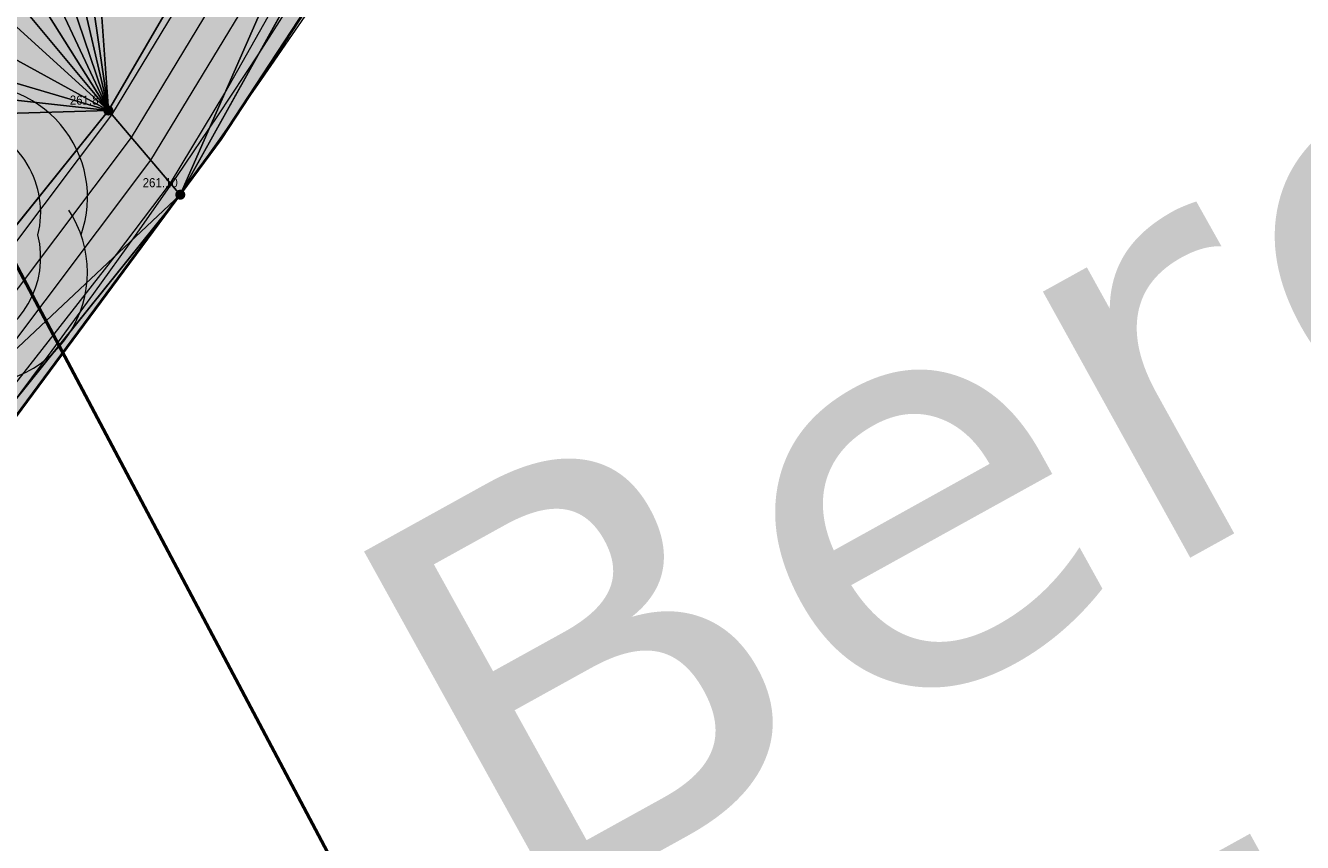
# Model space of a CAD drawing. Header units: millimetres. Extents: x 3402416 to 3403134, y 5267375 to 5268119.
# Tile 245 of 256: x 3402951 to 3402976, y 5267608 to 5267624. Entities that reach past the tile are written whole.
import ezdxf

# ---------------------------------------------------------------- set-up
doc = ezdxf.new("R2010")
doc.units = ezdxf.units.MM
doc.header["$MEASUREMENT"] = 0
doc.linetypes.add('100.5', pattern=[5.5, 3.9, -1.6])
for name, color, linetype, lineweight in [('_Detailtiefe M500', 8, 'Continuous', 25), ('_WBG Ideenteil + Pachtvertrag', 8, 'Continuous', 25), ('IVK_Baeume', 7, 'Continuous', 0), ('IVK_Boeschung', 7, 'Continuous', 0), ('IVK_Fahrbahnrand', 7, 'Continuous', 0), ('IVK_NSH_Hoehe Anschrieb Freiborderhoehung', 3, 'Continuous', 0), ('IVK_NSH_Hoehe Punkt Freiborderhoehung', 7, 'Continuous', 0), ('IVK_NSH_Modell Umring Freiborderhoehung', 1, 'Continuous', 0), ('IVK_NSH_Modell Umring Werksareal', 7, 'Continuous', 0), ('IVK_NSH_Modell Vermaschung Freiborderhoehung', 2, 'Continuous', 0), ('IVK_NSH_Topographie Boeschungskante', 1, 'Continuous', 0), ('IVK_NSH_Topographie Fahrbahnrand', 7, 'Continuous', 0), ('IVK_Rahmen Stempel', 7, 'Continuous', 0)]:
    doc.layers.add(name, color=color, linetype=linetype, lineweight=lineweight)
doc.layers.add('_WBG Realisierungsteil', color=7, linetype='Continuous', lineweight=50, true_color=0x9494ff)
doc.layers.add('IVK_NSH_Modell Hoehenlinien 20 Zentimeter', color=7, linetype='Continuous', lineweight=0, true_color=0xe6956a)
doc.styles.add('Arial', font='arial.ttf')
doc.styles.add('Style-Verdana', font='verdana.ttf')

# ---------------------------------------------------------------- blocks, each defined once
blk = doc.blocks.new('BAUM0')
at = {"color": 0, "linetype": 'ByBlock', "lineweight": -2}
for centre, radius, start, end in [((-1.619082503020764e-07, 0.001967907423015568), 0.002953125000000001, 23.53450000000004, 156.4215000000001), ((-0.00172320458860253, 0.0009842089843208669), 0.002953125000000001, 99.35550000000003, 213.5755000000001), ((0.001722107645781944, 0.0009828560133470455), 0.002953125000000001, 340.4815000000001, 100.5805), ((-0.001280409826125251, 0.0005410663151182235), 0.002460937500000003, 96.85150000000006, 198.5915000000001), ((0.0009836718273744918, 0.0005893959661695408), 0.002460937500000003, 346.0395, 76.17650000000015), ((-0.001723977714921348, -0.0009845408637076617), 0.002953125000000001, 146.3535000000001, 280.5785), ((0.00172133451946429, -0.000985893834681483), 0.002953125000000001, 259.3765000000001, 33.60150000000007), ((-9.350345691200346e-07, -8.424251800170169e-07), 0.0002460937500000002, 89.98250000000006, 179.9725000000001), ((-9.350345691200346e-07, -8.424251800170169e-07), 0.0002460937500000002, 359.9825000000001, 89.97250000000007), ((-0.00167460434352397, -0.0005908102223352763), 0.001968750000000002, 169.8805000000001, 271.4385000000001), ((-9.350345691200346e-07, -8.424251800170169e-07), 0.0002460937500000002, 179.9825, 269.9725), ((-9.350345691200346e-07, -8.424251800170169e-07), 0.0002460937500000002, 269.9825, 359.9725), ((0.0009832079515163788, -0.0005918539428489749), 0.002460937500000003, 286.3925000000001, 13.90850000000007), ((-1.205628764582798e-06, -0.000689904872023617), 0.001673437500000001, 222.6455000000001, 317.3095000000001), ((-1.391179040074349e-06, -0.001162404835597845), 0.002460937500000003, 226.8205000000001, 313.1345000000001), ((-1.692698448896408e-06, -0.001930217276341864), 0.002953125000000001, 221.6755000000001, 318.2795000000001)]:
    blk.add_arc(centre, radius, start, end, dxfattribs=at)

msp = doc.modelspace()

# ---------------------------------------------------------------- hatches: boundary and pattern name
at = {"layer": '_Detailtiefe M500', "linetype": 'Continuous', "lineweight": 13, "transparency": 33554483}
h = msp.add_hatch(color=140, dxfattribs=at)
h.dxf.hatch_style = 1
h.paths.add_polyline_path([(3402991.710000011, 5267846.959999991), (3402974.164736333, 5267921.172880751), (3402970.833647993, 5267929.905829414), (3402966.125105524, 5267938.095891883), (3402962.962486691, 5267942.42997026), (3402957.609186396, 5267949.641042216), (3402947.360000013, 5267962.650000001), (3402939.807761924, 5267958.280785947), (3402940.650000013, 5267953.63), (3402941.220000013, 5267941.910000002), (3402941.790000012, 5267930.190000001), (3402941.545000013, 5267919.145), (3402940.618403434, 5267897.121720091), (3402939.519568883, 5267886.350966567), (3402937.99388517, 5267875.64707654), (3402933.952435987, 5267857.287685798), (3402924.269771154, 5267830.290976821), (3402912.706076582, 5267807.601485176), (3402888.950021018, 5267776.442785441), (3402888.948658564, 5267776.443823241), (3402875.125951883, 5267762.81324892), (3402871.303601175, 5267759.549040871), (3402874.240000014, 5267754.230000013), (3402881.448998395, 5267745.796572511), (3402884.489868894, 5267742.976403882), (3402888.665899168, 5267735.368496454), (3402918.068673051, 5267682.898899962), (3402910.718583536, 5267678.806468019), (3402947.598988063, 5267612.992951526), (3402954.376386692, 5267622.159368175), (3402960.809480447, 5267631.963964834), (3402966.189463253, 5267641.215743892), (3402971.088693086, 5267650.737576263), (3402974.884999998, 5267659.6), (3402977.896151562, 5267666.629987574), (3402983.519182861, 5267677.451653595), (3402987.072116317, 5267688.518937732), (3402989.662394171, 5267695.872167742), (3402996.630000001, 5267712.759999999), (3402998.880000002, 5267719.659999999), (3403002.590000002, 5267737.299999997), (3403004.045000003, 5267747.989999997), (3403005.500000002, 5267758.679999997), (3403006.260000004, 5267780.779999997), (3403008.055000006, 5267823.754999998), (3402996.641037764, 5267827.147988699)])
at = {"layer": '_WBG Ideenteil + Pachtvertrag', "linetype": 'Continuous', "lineweight": 13, "transparency": 33554483}
h = msp.add_hatch(color=10, dxfattribs=at)
h.dxf.hatch_style = 1
h.paths.add_polyline_path([(3403020.16245001, 5267924.387769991), (3402974.164736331, 5267921.172880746), (3402970.833647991, 5267929.905829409), (3402966.125105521, 5267938.095891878), (3402962.962486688, 5267942.429970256), (3402957.609186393, 5267949.641042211), (3402947.360000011, 5267962.649999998), (3402939.807761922, 5267958.280785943), (3402940.650000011, 5267953.629999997), (3402941.220000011, 5267941.909999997), (3402941.790000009, 5267930.189999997), (3402941.545000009, 5267919.144999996), (3402940.618403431, 5267897.121720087), (3402939.51956888, 5267886.350966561), (3402937.993885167, 5267875.647076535), (3402933.952435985, 5267857.287685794), (3402924.269771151, 5267830.290976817), (3402912.70607658, 5267807.601485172), (3402888.950021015, 5267776.442785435), (3402888.948658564, 5267776.443823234), (3402875.125951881, 5267762.813248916), (3402817.856936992, 5267713.906700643), (3402814.792997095, 5267708.813060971), (3402749.530083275, 5267659.038497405), (3402740.540000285, 5267652.664999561), (3402743.030533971, 5267648.819175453), (3402726.539999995, 5267638.140000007), (3402711.869999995, 5267630.760000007), (3402634.269999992, 5267587.490000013), (3402621.469999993, 5267580.910000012), (3402607.519999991, 5267574.990000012), (3402612.549999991, 5267567.780000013), (3402597.743393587, 5267552.391029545), (3402630.485999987, 5267520.887500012), (3402683.348999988, 5267542.27000001), (3402692.954999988, 5267547.52500001), (3402703.979999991, 5267553.56000001), (3402743.097287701, 5267575.542575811), (3402746.601055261, 5267577.473139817), (3402753.342323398, 5267580.872757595), (3402757.657494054, 5267582.852254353), (3402762.378373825, 5267584.4516378), (3402767.186860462, 5267585.764340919), (3402772.29990408, 5267586.82701157), (3402777.468214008, 5267587.565390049), (3402782.590309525, 5267588.115923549), (3402787.738347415, 5267587.940988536), (3402794.98364584, 5267586.421840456), (3402794.339154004, 5267584.752635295), (3402798.108716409, 5267583.568148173), (3402799.256490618, 5267582.521750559), (3402802.297060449, 5267580.638326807), (3402804.958647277, 5267578.374340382), (3402807.449328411, 5267575.693806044), (3402813.836844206, 5267564.974516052), (3402824.334100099, 5267559.186056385), (3402831.545665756, 5267563.247558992), (3402850.736040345, 5267528.656213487), (3402857.046140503, 5267532.175631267), (3402875.097029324, 5267542.718187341), (3402879.431665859, 5267545.49590129), (3402884.47041499, 5267548.760394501), (3402887.619999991, 5267550.840000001), (3402890.11999999, 5267552.705000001), (3402892.61999999, 5267554.57), (3402896.49999999, 5267557.725), (3402900.37999999, 5267560.88), (3402903.42499999, 5267563.53), (3402911.319999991, 5267570.839999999), (3402925.41999999, 5267583.349999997), (3402926.029999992, 5267588.41), (3402935.719999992, 5267598.939999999), (3402939.889216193, 5267603.53054421), (3402947.511956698, 5267612.875241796), (3402954.37638669, 5267622.159368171), (3402960.809480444, 5267631.963964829), (3402966.189463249, 5267641.215743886), (3402971.088693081, 5267650.737576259), (3402974.884999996, 5267659.599999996), (3402977.896151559, 5267666.629987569), (3402983.519182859, 5267677.451653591), (3402987.072116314, 5267688.518937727), (3402989.662394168, 5267695.872167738), (3402996.629999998, 5267712.759999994), (3402998.879999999, 5267719.659999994), (3403002.589999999, 5267737.299999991), (3403004.045, 5267747.989999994), (3403005.500000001, 5267758.679999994), (3403006.260000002, 5267780.779999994), (3403008.055000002, 5267823.754999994), (3403009.280000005, 5267856.419999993), (3403009.069347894, 5267863.169206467), (3403007.636931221, 5267873.430262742)])
h.paths.add_polyline_path([(3402831.684338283, 5267692.713495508), (3402826.570000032, 5267697.970000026), (3402826.570000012, 5267697.970000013), (3402822.855003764, 5267702.231002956), (3402821.219958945, 5267700.910050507), (3402817.300075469, 5267705.730194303), (3402868.070000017, 5267748.980000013), (3402874.240000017, 5267754.230000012), (3402879.480000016, 5267748.100000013), (3402881.455003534, 5267745.791003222), (3402884.489868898, 5267742.976403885), (3402858.850000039, 5267715.330000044, -0.01115934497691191), (3402852.943002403, 5267709.527597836, -0.01177327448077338), (3402846.747222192, 5267703.982851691, -0.0127692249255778), (3402839.04620584, 5267697.938380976, -0.01175673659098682)], flags=16)
h.paths.add_polyline_path([(3402833.136433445, 5267693.592305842), (3402864.347414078, 5267722.274868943), (3402861.408584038, 5267725.472761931), (3402830.197603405, 5267696.79019883)], flags=24)
at = {"layer": 'IVK_NSH_Hoehe Punkt Freiborderhoehung', "linetype": 'Continuous', "lineweight": 13}
h = msp.add_hatch(color=3, dxfattribs=at)
edge = h.paths.add_edge_path(flags=0)
edge.add_arc((3402952.158, 5267622.722), 0.1, 0, 360)
h = msp.add_hatch(color=3, dxfattribs=at)
edge = h.paths.add_edge_path(flags=0)
edge.add_arc((3402953.577, 5267621.061), 0.1, 0, 360)

# ---------------------------------------------------------------- linework, layer by layer
at = {"layer": '_Detailtiefe M500', "color": 140, "linetype": 'Continuous', "lineweight": 50, "transparency": 33554687}
msp.add_line((3402964.58779312, 5267592.806049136), (3402943.827077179, 5267631.956722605), dxfattribs=at)
at = {"layer": '_Detailtiefe M500', "color": 140, "linetype": 'Continuous', "lineweight": 13, "transparency": 33554687}
msp.add_lwpolyline([(3402933.952435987, 5267857.287685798), (3402924.269771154, 5267830.290976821), (3402912.706076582, 5267807.601485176), (3402888.950021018, 5267776.442785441), (3402888.948658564, 5267776.443823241), (3402875.125951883, 5267762.81324892), (3402871.303601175, 5267759.549040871), (3402874.240000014, 5267754.230000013), (3402881.448998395, 5267745.796572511), (3402884.489868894, 5267742.976403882), (3402888.665899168, 5267735.368496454), (3402918.068673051, 5267682.898899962), (3402910.718583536, 5267678.806468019), (3402947.598988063, 5267612.992951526), (3402954.376386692, 5267622.159368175), (3402960.809480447, 5267631.963964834), (3402966.189463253, 5267641.215743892), (3402971.088693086, 5267650.737576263), (3402974.884999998, 5267659.6), (3402977.896151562, 5267666.629987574)], dxfattribs=at)
at = {"layer": '_WBG Ideenteil + Pachtvertrag', "color": 10, "linetype": 'Continuous', "lineweight": 50, "transparency": 33554687}
msp.add_lwpolyline([(3402977.896151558, 5267666.629987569), (3402974.884999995, 5267659.599999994), (3402971.088693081, 5267650.737576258), (3402966.189463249, 5267641.215743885), (3402960.809480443, 5267631.963964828), (3402954.376386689, 5267622.159368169), (3402947.511956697, 5267612.875241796), (3402939.889216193, 5267603.530544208), (3402935.719999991, 5267598.939999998), (3402926.029999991, 5267588.409999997), (3402925.41999999, 5267583.349999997), (3402911.31999999, 5267570.839999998), (3402903.42499999, 5267563.529999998), (3402900.37999999, 5267560.879999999), (3402896.499999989, 5267557.724999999), (3402892.619999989, 5267554.569999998), (3402890.119999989, 5267552.704999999), (3402887.619999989, 5267550.839999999)], dxfattribs=at)
at = {"layer": '_WBG Realisierungsteil', "color": 168, "lineweight": 50, "transparency": 33554687}
msp.add_lwpolyline([(3402977.896151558, 5267666.629987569), (3402974.884999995, 5267659.599999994), (3402971.088693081, 5267650.737576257), (3402966.189463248, 5267641.215743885), (3402960.809480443, 5267631.963964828), (3402954.376386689, 5267622.159368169), (3402947.511956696, 5267612.875241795), (3402939.889216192, 5267603.530544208), (3402935.71999999, 5267598.939999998), (3402926.029999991, 5267588.409999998), (3402925.419999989, 5267583.349999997), (3402911.31999999, 5267570.839999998), (3402903.424999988, 5267563.529999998), (3402900.379999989, 5267560.879999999), (3402896.499999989, 5267557.724999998), (3402892.619999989, 5267554.569999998), (3402890.119999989, 5267552.704999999), (3402887.619999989, 5267550.839999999)], dxfattribs=at)
at = {"layer": 'IVK_Boeschung', "color": 7, "linetype": 'Continuous', "lineweight": 13, "flags": 128}
msp.add_lwpolyline([(3402926.061521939, 5267588.482043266), (3402931.148, 5267593.163000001), (3402953.577000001, 5267621.061, 0.0572530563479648), (3402973.541000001, 5267656.946), (3402978.680000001, 5267668.46), (3402978.77, 5267668.64), (3402984.157000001, 5267681.313999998), (3402990.96, 5267699.646000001), (3402999.63, 5267722.447), (3403006.127, 5267770.161), (3403007.358999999, 5267813.885999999), (3403008.555000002, 5267857.094, -0.0227738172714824), (3403007.490999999, 5267887.112)], format="xyb", dxfattribs=at)
msp.add_lwpolyline([(3402924.389, 5267590.27), (3402929.115000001, 5267594.778), (3402942.328000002, 5267610.487), (3402952.158, 5267622.722), (3402960.868, 5267637.68), (3402963.867, 5267644.518), (3402971.307, 5267657.898), (3402974.776, 5267664.129000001), (3402982.194000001, 5267681.962), (3402988.423000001, 5267700.482999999), (3402994.705000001, 5267722.891), (3402999.155, 5267749.658999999), (3402999.146000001, 5267769.856000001), (3402999.161000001, 5267793.278000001), (3402999.476999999, 5267812.698999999), (3402998.96, 5267835.502999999), (3402998.825000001, 5267855.250000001), (3402998.997000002, 5267877.198000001)], dxfattribs=at)
at = {"layer": 'IVK_Fahrbahnrand', "color": 7, "linetype": 'Continuous', "lineweight": 30}
msp.add_arc((3402551.021400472, 5267977.159410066), 526.4668701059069, 317.406410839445, 319.7457875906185, dxfattribs=at)
at = {"layer": 'IVK_NSH_Modell Hoehenlinien 20 Zentimeter', "color": 32, "linetype": 'Continuous', "lineweight": 13, "true_color": 0xcd6000, "flags": 128}
for points, elevation in [([(3402929.102, 5267591.04), (3402928.991, 5267591.178), (3402930.652, 5267593.557), (3402932.996000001, 5267596.027000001), (3402949.856000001, 5267617.563), (3402952.997, 5267621.74), (3402956.183000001, 5267627.001), (3402970.439, 5267652.230000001), (3402971.694000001, 5267654.574), (3402973.115000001, 5267657.127), (3402973.839000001, 5267658.678), (3402982.846, 5267678.912)], 261.4), ([(3402940.937, 5267605.339000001), (3402952.320000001, 5267619.88), (3402953.381000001, 5267621.29), (3402954.457, 5267623.067), (3402969.738, 5267650.111)], 261.2), ([(3402923.921000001, 5267588.437), (3402925.094000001, 5267589.521000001), (3402928.512000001, 5267594.203000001), (3402928.538000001, 5267594.338000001), (3402928.583000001, 5267594.855000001), (3402928.666000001, 5267595.015000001), (3402928.709, 5267595.264000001), (3402928.883, 5267595.575), (3402928.963, 5267595.67), (3402929.047, 5267595.77), (3402930.515000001, 5267596.442), (3402939.105, 5267605.493000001), (3402944.928000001, 5267612.931), (3402952.229000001, 5267622.639000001), (3402959.634000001, 5267634.868000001), (3402963.388, 5267641.512), (3402967.497, 5267649.182)], 261.8), ([(3402925.919000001, 5267588.646000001), (3402926.588, 5267589.561000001), (3402929.832, 5267594.208000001), (3402936.051, 5267600.760000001), (3402947.392, 5267615.247000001), (3402952.613, 5267622.189), (3402957.908000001, 5267630.934), (3402966.914, 5267646.871)], 261.6)]:
    msp.add_lwpolyline(points, dxfattribs=dict(at, elevation=elevation))
at = {"layer": 'IVK_NSH_Modell Umring Freiborderhoehung', "color": 6, "linetype": '100.5', "ltscale": 10, "true_color": 0xe202f2}
msp.add_open_spline([(3402973.402, 5267889.37, 266.63), (3402971.259000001, 5267898.655, 266.884), (3402973.221, 5267899.259, 266.92), (3402979.065, 5267899.964, 266.983), (3402987.632000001, 5267901.332, 266.645), (3402996.574, 5267901.247, 267.164), (3402999.854, 5267900.751, 267.116), (3403001.073, 5267899.555, 266.771), (3403007.491, 5267887.112, 261.1240000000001), (3403008.555000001, 5267857.094, 261.209), (3403007.359000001, 5267813.886, 261.074), (3403006.127, 5267770.161, 261.248), (3402999.63, 5267722.447, 261.063), (3402990.96, 5267699.646, 261.254), (3402984.157000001, 5267681.314, 261.31), (3402973.541000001, 5267656.946, 261.224), (3402953.577000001, 5267621.061, 261.098), (3402931.148000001, 5267593.163, 261.279), (3402926.345000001, 5267588.179, 261.563), (3402925.493, 5267583.399, 261.5110000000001), (3402911.549000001, 5267570.877, 261.576), (3402911.412, 5267570.875, 261.58), (3402911.339000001, 5267570.85, 262.251), (3402902.615000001, 5267562.888, 262.266), (3402892.302000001, 5267554.41, 262.276), (3402881.339000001, 5267546.676, 262.302), (3402874.151000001, 5267542.111, 262.268), (3402866.574, 5267537.704, 262.28), (3402866.402, 5267538.022, 262.27), (3402865.737000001, 5267539.264, 262.279), (3402868.892, 5267541.002, 262.274), (3402868.752, 5267541.251, 262.276), (3402868.744, 5267541.273, 262.225), (3402864.707, 5267548.554, 262.213), (3402862.826, 5267549.046, 262.204), (3402861.239000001, 5267548.161, 262.217), (3402861.219000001, 5267548.172, 262.174), (3402860.109000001, 5267550.144, 262.171), (3402860.127, 5267550.151, 262.401), (3402859.981000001, 5267550.413, 262.4), (3402859.545, 5267550.177, 262.402), (3402857.42, 5267547.064, 262.409), (3402861.361, 5267539.982, 262.423), (3402857.268000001, 5267537.712, 262.414), (3402857.595000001, 5267537.1, 262.401), (3402855.077000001, 5267535.648, 262.413), (3402855.391, 5267535.133, 262.415), (3402847.117000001, 5267530.472, 262.423), (3402844.698, 5267529.084, 262.42), (3402844.686000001, 5267529.154, 262.243), (3402841.189, 5267535.306, 262.197), (3402834.324, 5267531.517, 262.1960000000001), (3402825.188000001, 5267526.398, 262.199), (3402816.640000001, 5267521.633, 262.187), (3402807.825000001, 5267516.664, 262.189), (3402799.117000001, 5267511.766, 262.187), (3402790.161, 5267506.762, 262.187), (3402785.002, 5267503.849, 262.181), (3402780.631000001, 5267501.338, 262.252), (3402779.518000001, 5267503.255, 262.252), (3402779.51, 5267503.225, 261.302), (3402771.145, 5267498.561, 261.306), (3402762.032000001, 5267493.996, 261.293), (3402753.326, 5267489.085, 261.279), (3402744.624, 5267484.192, 261.304), (3402737.594000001, 5267477.268, 261.295), (3402739.756000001, 5267473.33, 261.2970000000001), (3402739.329, 5267473.086, 261.293), (3402740.745000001, 5267471.036, 261.302), (3402742.522, 5267468.178, 261.301), (3402737.854, 5267465.502, 261.276), (3402736.075000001, 5267464.499, 261.3090000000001), (3402734.307, 5267463.533, 261.292), (3402734.274000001, 5267463.516, 262.291), (3402732.350000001, 5267462.487, 262.274), (3402724.718, 5267458.614, 262.463), (3402722.217000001, 5267454.994, 262.478), (3402722.175, 5267455, 262.6070000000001), (3402720.67, 5267453.302, 262.568), (3402719.337, 5267455.763, 262.5710000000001), (3402719.314, 5267455.757, 262.497), (3402715.054, 5267453.445, 262.491), (3402712.311000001, 5267452.143, 258.2440000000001), (3402707.951, 5267450.18, 258.263), (3402703.588, 5267448.754, 258.252), (3402699.675, 5267457.066, 258.28), (3402695.118, 5267469.736, 258.679), (3402692.195, 5267479.923, 258.969), (3402702.031, 5267485.048, 259.195), (3402707.857, 5267488.496, 259.373), (3402715.117000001, 5267492.487, 259.098), (3402719.239000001, 5267494.954, 259.258), (3402721.036, 5267494.67, 259.279), (3402723.049000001, 5267491.187, 262.242), (3402725.561000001, 5267486.822, 262.264), (3402729.362000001, 5267488.733, 262.271), (3402737.009000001, 5267493.102, 262.276), (3402745.765000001, 5267498.005, 262.28), (3402754.496, 5267502.989, 262.292), (3402763.191000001, 5267507.689, 262.2730000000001), (3402771.922, 5267512.655, 262.276), (3402774.429, 5267514.204, 262.227), (3402783.438000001, 5267519.244, 262.226), (3402792.034, 5267524.084, 262.23), (3402800.847000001, 5267529.005, 262.2200000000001), (3402809.211000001, 5267533.706, 262.217), (3402818.25, 5267538.767, 262.216), (3402826.523000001, 5267543.492, 262.222), (3402838.805000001, 5267550.458, 262.215), (3402835.571, 5267556.173, 262.289), (3402836.864000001, 5267556.946, 262.342), (3402832.914, 5267564.026, 262.3330000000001), (3402828.391, 5267572.116, 262.301), (3402828.714000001, 5267572.295, 262.2970000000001), (3402828.751000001, 5267572.324, 262.218), (3402831.204, 5267573.654, 262.187), (3402830.856000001, 5267577.123, 262.171), (3402838.132000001, 5267575.061, 262.179), (3402857.727, 5267580.016, 262.296), (3402858.743, 5267586.148, 262.343), (3402856.571, 5267590.239, 262.325), (3402872.490000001, 5267592.439, 262.352), (3402877.389, 5267594.62, 262.202), (3402881.373000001, 5267600.75, 262.129), (3402885.875, 5267603.453, 262.135), (3402897.38, 5267602.371, 262.069), (3402906.697000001, 5267606.506, 262.0950000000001), (3402914.635, 5267612.832, 262.118), (3402919.801, 5267617.02, 262.213), (3402922.673, 5267622.771, 262.143), (3402927.52, 5267629.693, 262.2080000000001), (3402932.198, 5267635.327, 262.186), (3402941.376000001, 5267637.011, 262.09), (3402947.200000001, 5267645.566, 262.07), (3402949.802000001, 5267656.334, 262.328), (3402957.649000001, 5267672.321, 262.37), (3402963.36, 5267678.252, 262.337), (3402968.961000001, 5267685.849, 262.32), (3402968.435000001, 5267695.836, 262.336), (3402971.662, 5267699.315, 262.308), (3402983.328000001, 5267726.695, 262.51), (3402987.168000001, 5267750.814, 262.971), (3402988.274000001, 5267771.277, 263.412), (3402989.890000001, 5267792.909, 264.016), (3402990.532000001, 5267812.395, 264.397), (3402986.982, 5267832.181, 264.939), (3402981.541000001, 5267853.095, 265.631), (3402977.157000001, 5267872.138, 266.165), (3402973.402, 5267889.37, 266.63)], degree=1, dxfattribs=at)
at = {"layer": 'IVK_NSH_Topographie Boeschungskante', "color": 3, "linetype": 'Continuous', "lineweight": 13}
for p, q in [((3402952.158, 5267622.722, 261.837), (3402960.868, 5267637.68, 261.943)), ((3402942.328000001, 5267610.487, 262.0110000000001), (3402952.158, 5267622.722, 261.837))]:
    msp.add_line(p, q, dxfattribs=at)
msp.add_polyline3d([(3403007.491, 5267887.112, 261.1240000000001), (3403008.555, 5267857.093999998, 261.2090000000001), (3403007.359, 5267813.885999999, 261.0740000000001), (3403006.127, 5267770.160999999, 261.248), (3402999.629999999, 5267722.447, 261.063), (3402990.96, 5267699.646, 261.2540000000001), (3402984.157, 5267681.313999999, 261.3100000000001), (3402973.541000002, 5267656.946, 261.224), (3402953.577000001, 5267621.061000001, 261.0980000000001), (3402931.148, 5267593.163, 261.2790000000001), (3402926.345000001, 5267588.179, 261.563)], dxfattribs=at)
at = {"layer": 'IVK_NSH_Topographie Fahrbahnrand', "color": 7, "linetype": 'Continuous', "lineweight": 13, "extrusion": (0.06012373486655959, -0.04971050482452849, 0.9969523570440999)}
msp.add_arc((6228118.440063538, 732273.3048997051, -56997.3938502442), 524.8677347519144, 266.9812787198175, 269.3277913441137, dxfattribs=at)
at = {"layer": 'IVK_Rahmen Stempel', "color": 7, "linetype": 'Continuous', "lineweight": 30}
msp.add_3dface([(3402461.796628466, 5267374.849302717), (3403134.296628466, 5267374.849302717), (3403134.296628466, 5268117.349302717), (3402461.796628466, 5268117.349302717)], dxfattribs=at)
msp.add_3dface([(3402461.796628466, 5267374.849302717), (3403134.296628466, 5267374.849302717), (3403134.296628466, 5268117.349302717), (3402461.796628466, 5268117.349302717)], dxfattribs=at)

# ---------------------------------------------------------------- block references
at = {"layer": 'IVK_Baeume', "color": 3, "linetype": 'Continuous', "lineweight": 13, "xscale": 749.9999999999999, "yscale": 749.9999999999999, "zscale": 100, "rotation": 359.9919}
msp.add_blockref('BAUM0', (3402948.240000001, 5267620.27), dxfattribs=at)

# ---------------------------------------------------------------- texts
at = {"layer": '_Detailtiefe M500', "color": 140, "linetype": 'Continuous', "lineweight": 50, "transparency": 33554687, "insert": (3402956.259315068, 5267613.498235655), "char_height": 7.999999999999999, "attachment_point": 1, "rotation": 28.965572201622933, "style": 'Style-Verdana'}
msp.add_mtext_dynamic_manual_height_columns('Bereich Detailtiefe M1:500', width=138.1630011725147, gutter_width=11.875, heights=[0], dxfattribs=at)
at = {"layer": 'IVK_NSH_Hoehe Anschrieb Freiborderhoehung', "color": 3, "linetype": 'Continuous', "char_height": 0.18, "attachment_point": 1, "line_spacing_factor": 0.69, "style": 'Arial'}
for s, insert in [('\\H1x;\\W0.9;261.84', (3402951.397675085, 5267623.017546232, 261.837)), ('\\H1x;\\W0.9;261.10', (3402952.834722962, 5267621.387605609, 261.098))]:
    msp.add_mtext(s, dxfattribs=dict(at, insert=insert))

# ---------------------------------------------------------------- meshes
at = {"layer": 'IVK_NSH_Modell Umring Werksareal', "color": 6, "linetype": 'Continuous', "lineweight": 13, "true_color": 0xe202f2}
mesh = msp.add_polyface(dxfattribs=at)
corners = [(3402762.413000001, 5267617.541, 261.278), (3402759.973000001, 5267620.657, 261.3210000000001), (3402762.177000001, 5267621.875, 261.324), (3402764.78, 5267623.361, 262), (3402765.029410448, 5267623.509747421, 262.0470000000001), (3402765.132000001, 5267623.572, 262.0470000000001), (3402765.126000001, 5267623.597, 262.033), (3402765.0549287, 5267623.740348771, 262.033), (3402768.144933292, 5267625.272348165, 262.0697843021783), (3402768.79351321, 5267625.574502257, 262.0876161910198), (3402769.348859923, 5267625.823990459, 262.1026734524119), (3402769.805327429, 5267626.022788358, 262.1149062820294), (3402770.716415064, 5267626.402983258, 262.1389425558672), (3402771.819870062, 5267626.834513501, 262.1673914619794), (3402772.643791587, 5267627.136559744, 262.1881719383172), (3402773.392694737, 5267627.396470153, 262.2067253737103), (3402774.278325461, 5267627.686181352, 262.2282620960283), (3402775.264648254, 5267627.986734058, 262.2517416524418), (3402776.490286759, 5267628.328418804, 262.2801904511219), (3402777.367551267, 5267628.551749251, 262.3000669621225), (3402778.203772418, 5267628.748403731, 262.3186421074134), (3402779.377579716, 5267629.037662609, 262.3417897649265), (3402780.663048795, 5267629.298674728, 262.3647404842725), (3402781.904254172, 5267629.496754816, 262.3846010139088), (3402782.986919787, 5267629.627089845, 262.4001151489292), (3402783.935152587, 5267629.709184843, 262.412336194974), (3402788.698, 5267633.196, 262.6240000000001), (3402790.747, 5267634.336, 262.752), (3402793.374, 5267635.652, 262.802), (3402793.395, 5267635.647, 262.96), (3402794.703000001, 5267636.415, 262.967), (3402794.720000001, 5267636.421, 262.806), (3402806.142, 5267642.755, 262.826), (3402817.078000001, 5267648.877, 262.811), (3402816.569839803, 5267649.885429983, 262.825), (3402816.501000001, 5267650.014, 262.825), (3402816.42823251, 5267650.149905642, 262.825), (3402816.414, 5267650.199, 262.816), (3402816.391, 5267650.212, 263.018), (3402816.433000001, 5267650.577, 263.015), (3402822.76, 5267654.114, 262.939), (3402822.933000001, 5267653.871, 262.926), (3402822.935000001, 5267653.87, 262.713), (3402822.957194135, 5267653.840188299, 262.7060553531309), (3402829.20023251, 5267657.316905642, 262.5830000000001), (3402837.419799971, 5267661.927231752, 262.496), (3402837.860592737, 5267662.163243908, 262.496), (3402846.521315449, 5267667.00575074, 262.431), (3402857.556799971, 5267673.173231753, 262.3860000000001), (3402857.997592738, 5267673.409243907, 262.3860000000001), (3402859.986688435, 5267674.537583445, 262.362), (3402860.345000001, 5267674.811, 262.382), (3402860.715688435, 5267674.931583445, 262.3690000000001), (3402865.548688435, 5267677.641583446, 262.397), (3402872.214688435, 5267681.350583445, 262.45), (3402873.352, 5267681.721, 262.453), (3402873.35804099, 5267681.726235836, 262.5350398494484), (3402873.319000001, 5267681.796, 262.538), (3402877.616, 5267684.201, 262.53), (3402877.128, 5267685.073, 262.567), (3402877.197808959, 5267685.112072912, 262.5668700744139), (3402877.215, 5267685.118, 262.463), (3402879.804, 5267686.592, 262.502), (3402879.805283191, 5267686.607772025, 262.5991441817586), (3402879.875, 5267686.647, 262.6), (3402880.375, 5267685.759, 262.572), (3402890.175, 5267691.248, 262.736), (3402896.57, 5267694.844, 262.77), (3402896.101, 5267695.662, 262.763), (3402896.17039458, 5267695.701794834, 262.7638737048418), (3402896.182, 5267695.701, 262.695), (3402900.121, 5267697.902, 262.702), (3402900.128771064, 5267697.911687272, 262.7608228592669), (3402900.199, 5267697.95, 262.7610000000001), (3402900.648000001, 5267697.127, 262.753), (3402911.965, 5267703.471, 262.783), (3402912.478319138, 5267703.768722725, 262.783331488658), (3402913.009833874, 5267704.056077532, 262.7830141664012), (3402913.421397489, 5267704.264604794, 262.7823271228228), (3402913.838610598, 5267704.464017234, 262.781252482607), (3402914.302670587, 5267704.672131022, 262.7796249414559), (3402914.761697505, 5267704.864263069, 262.7775817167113), (3402915.21099251, 5267705.039508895, 262.7751772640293), (3402915.746064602, 5267705.232166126, 262.7718071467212), (3402916.23042726, 5267705.391939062, 262.7682946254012), (3402916.756000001, 5267705.55, 262.764), (3402915.717000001, 5267707.4, 262.784), (3402915.786752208, 5267707.439174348, 262.784), (3402915.806, 5267707.437, 262.71), (3402917.475000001, 5267707.838, 262.71), (3402917.476708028, 5267707.856802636, 262.791), (3402917.547, 5267707.895, 262.791), (3402921.478000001, 5267708.959, 262.843), (3402925.066000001, 5267711.336, 262.609), (3402928.563000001, 5267714.988, 262.447), (3402930.258, 5267713.998, 262.471), (3402933.77, 5267719.117, 262.526), (3402939.731000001, 5267728.616, 262.4340000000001), (3402943.002, 5267734.06, 262.485), (3402944.737000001, 5267732.963, 262.4480000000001), (3402944.56261715, 5267732.73550547, 262.4501300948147), (3402944.428572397, 5267732.510207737, 262.451570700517), (3402944.325978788, 5267732.285231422, 262.4524682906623), (3402944.247199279, 5267732.048917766, 262.4529095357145), (3402944.185467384, 5267731.749248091, 262.4528085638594), (3402944.163318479, 5267731.439646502, 262.451983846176), (3402944.177294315, 5267731.172078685, 262.4506979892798), (3402944.218017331, 5267730.924544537, 262.4490274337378), (3402944.296489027, 5267730.649393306, 262.4465958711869), (3402944.396693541, 5267730.408823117, 262.4439231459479), (3402944.513490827, 5267730.196155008, 262.4410721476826), (3402944.614308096, 5267730.046442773, 262.4387433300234), (3402944.748362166, 5267729.879635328, 262.4357726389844), (3402944.878, 5267729.744, 262.433), (3402950.928, 5267722.684, 262.415), (3402958.996, 5267713.311, 262.416), (3402966.464000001, 5267704.917, 262.3860000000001), (3402971.662, 5267699.315, 262.308), (3402968.435000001, 5267695.836, 262.336), (3402968.961000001, 5267685.849, 262.32), (3402963.36, 5267678.252, 262.337), (3402957.717000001, 5267672.338, 262.371), (3402957.649000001, 5267672.321, 262.37), (3402949.802000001, 5267656.334, 262.328), (3402947.200000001, 5267645.566, 262.07), (3402941.376000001, 5267637.011, 262.09), (3402932.198, 5267635.327, 262.186), (3402927.52, 5267629.693, 262.2080000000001), (3402922.673, 5267622.771, 262.143), (3402919.801, 5267617.02, 262.213), (3402914.635, 5267612.832, 262.118), (3402906.697000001, 5267606.506, 262.0950000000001), (3402897.38, 5267602.371, 262.069), (3402885.875, 5267603.453, 262.135), (3402881.373000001, 5267600.75, 262.129), (3402877.389, 5267594.62, 262.202), (3402872.490000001, 5267592.439, 262.352), (3402872.274000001, 5267592.322, 262.3439999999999), (3402856.571, 5267590.239, 262.325), (3402858.743, 5267586.148, 262.3430000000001), (3402857.727, 5267580.016, 262.296), (3402838.132000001, 5267575.061, 262.179), (3402830.856000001, 5267577.123, 262.171), (3402829.633, 5267576.445, 262.167), (3402829.616002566, 5267576.431442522, 262.1748916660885), (3402831.149626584, 5267573.632723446, 262.1948014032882), (3402831.204, 5267573.654, 262.187), (3402828.751000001, 5267572.324, 262.218), (3402828.714000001, 5267572.335, 262.318), (3402827.215, 5267575.032, 262.304), (3402827.205000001, 5267575.085, 262.204), (3402826.772, 5267574.84, 262.211), (3402826.277, 5267575.687, 262.206), (3402824.637000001, 5267577.461, 261.871), (3402822.453000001, 5267581.14, 261.849), (3402819.756000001, 5267585.581, 261.8860000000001), (3402815.675, 5267589.71, 261.794), (3402811.376000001, 5267593.551, 261.756), (3402803.071, 5267597.641, 261.6840000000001), (3402803.324, 5267598.152, 261.735), (3402799.313000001, 5267599.618, 261.701), (3402798.953000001, 5267598.711, 261.4580000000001), (3402796.779000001, 5267593.18, 257.866), (3402796.833000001, 5267591.462, 257.686), (3402792.991, 5267592.372, 257.596), (3402784.383, 5267593.048, 257.709), (3402775.595000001, 5267592.07, 257.662), (3402767.162, 5267590.358, 257.668), (3402758.663000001, 5267587.668, 257.631), (3402751.656, 5267584.674, 257.6480000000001), (3402744.349, 5267580.838, 257.597), (3402737.224, 5267576.928, 257.701), (3402729.299000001, 5267572.511, 257.661), (3402721.384000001, 5267568.088, 257.679), (3402712.401000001, 5267563.092, 257.637), (3402702.115000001, 5267557.288, 257.688), (3402701.344000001, 5267558.508, 257.897), (3402698.497, 5267563.37, 261.173), (3402697.075000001, 5267566.019, 261.314), (3402697.037217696, 5267566.089515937, 261.314), (3402697.032000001, 5267566.099, 261.213), (3402696.589000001, 5267566.226, 261.224), (3402694.023000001, 5267570.659, 261.281), (3402690.827000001, 5267576.175, 261.339), (3402688.221, 5267580.593, 261.381), (3402699.242000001, 5267586.694, 261.202), (3402706.637000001, 5267590.803, 261.304), (3402708.757000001, 5267587.494, 261.2730000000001), (3402708.762595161, 5267587.481178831, 261.3690000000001), (3402708.801, 5267587.411, 261.3690000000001), (3402712.25, 5267581.508, 261.195), (3402718.085, 5267584.805, 261.168), (3402718.966, 5267585.308, 261.175), (3402725.520626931, 5267589.032312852, 261.243), (3402725.576, 5267589.097, 261.243), (3402727.393000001, 5267590.316, 261.223), (3402727.461000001, 5267590.33, 261.229), (3402734.748000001, 5267594.569, 261.354), (3402738.837, 5267596.715, 261.433), (3402740.595000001, 5267597.66, 261.444), (3402742.138, 5267598.543, 261.4), (3402750.306, 5267603.054, 261.529), (3402751.21, 5267603.553, 261.522), (3402755.657000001, 5267606.04, 261.526), (3402760.137000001, 5267608.58, 261.536), (3402760.998000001, 5267609.069, 261.54), (3402765.605, 5267611.658, 261.691), (3402762.446, 5267617.468, 261.364), (3402762.415105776, 5267617.5363414, 261.364)]
mesh.append_faces([[corners[k] for k in face] for face in [(118, 116, 117), (73, 71, 72), (147, 145, 146), (152, 150, 151), (64, 62, 63), (100, 98, 99), (120, 118, 119), (122, 120, 121), (95, 93, 94), (91, 89, 90), (88, 86, 87), (77, 75, 76), (126, 124, 125), (70, 68, 69), (61, 59, 60), (58, 56, 57), (130, 128, 129), (55, 53, 54), (52, 50, 51), (133, 131, 132), (136, 134, 135), (138, 136, 137), (37, 35, 36), (31, 29, 30), (140, 138, 139), (29, 27, 28), (159, 157, 158), (164, 162, 163), (8, 6, 7), (2, 0, 1), (196, 194, 195), (187, 185, 186), (185, 183, 184), (176, 174, 175), (42, 40, 41), (182, 180, 181), (39, 37, 38)]], dxfattribs={"vtx0": -1, "color": 6})
mesh.append_faces([[corners[k] for k in face] for face in [(116, 95, 115), (114, 97, 113), (149, 144, 148), (153, 144, 152), (144, 153, 143), (62, 65, 61), (98, 105, 97), (113, 97, 112), (93, 122, 92), (92, 85, 91), (89, 85, 88), (85, 75, 84), (84, 75, 83), (83, 75, 82), (82, 75, 81), (81, 75, 80), (80, 75, 79), (79, 75, 78), (78, 75, 77), (75, 123, 74), (67, 126, 66), (66, 126, 65), (56, 58, 55), (53, 133, 52), (50, 133, 49), (49, 133, 48), (48, 133, 47), (47, 134, 46), (46, 134, 45), (45, 138, 44), (44, 138, 43), (35, 39, 34), (33, 157, 32), (157, 138, 156), (141, 138, 140), (32, 159, 31), (155, 142, 154), (27, 160, 26), (26, 160, 25), (25, 165, 24), (24, 165, 23), (22, 206, 21), (21, 206, 20), (20, 206, 19), (19, 206, 18), (18, 206, 17), (17, 206, 16), (16, 206, 15), (15, 206, 14), (14, 206, 13), (13, 206, 12), (12, 206, 11), (11, 206, 10), (10, 206, 9), (6, 8, 5), (9, 206, 8), (5, 207, 4), (4, 207, 3), (0, 3, 208), (206, 167, 205), (205, 167, 204), (204, 167, 203), (203, 168, 202), (202, 168, 201), (201, 169, 200), (200, 169, 199), (199, 170, 198), (198, 170, 197), (197, 171, 196), (193, 172, 192), (192, 172, 191), (191, 173, 190), (174, 190, 173), (180, 190, 179), (183, 185, 182), (179, 174, 178), (178, 174, 177), (177, 174, 176), (40, 42, 39)]], dxfattribs={"vtx0": -1, "vtx1": -1, "color": 6})
mesh.append_faces([[corners[k] for k in face] for face in [(116, 118, 95), (71, 74, 67), (150, 152, 144), (95, 118, 120), (95, 120, 122), (95, 122, 93), (92, 122, 85), (89, 91, 85), (85, 123, 75), (74, 123, 126), (67, 74, 126), (65, 127, 58), (58, 127, 55), (65, 58, 61), (55, 128, 130), (55, 130, 133), (53, 55, 133), (52, 133, 50), (45, 134, 138), (134, 136, 138), (43, 138, 33), (43, 34, 39), (35, 37, 39), (33, 138, 157), (155, 138, 142), (32, 157, 159), (31, 160, 29), (29, 160, 27), (25, 160, 165), (22, 165, 206), (5, 8, 206), (196, 171, 193), (185, 190, 182), (190, 174, 179), (190, 180, 182)]], dxfattribs={"vtx0": -1, "vtx1": -1, "vtx2": -1, "color": 6})
mesh.append_faces([[corners[k] for k in face] for face in [(115, 95, 96), (96, 114, 115), (114, 96, 97), (71, 73, 74), (145, 147, 148), (144, 149, 150), (148, 144, 145), (62, 64, 65), (98, 100, 101), (98, 101, 102), (98, 102, 103), (98, 103, 104), (98, 104, 105), (97, 105, 106), (97, 106, 107), (97, 107, 108), (97, 108, 109), (97, 109, 110), (97, 110, 111), (97, 111, 112), (85, 122, 123), (88, 85, 86), (126, 123, 124), (67, 70, 71), (70, 67, 68), (65, 126, 127), (61, 58, 59), (55, 127, 128), (133, 130, 131), (47, 133, 134), (43, 33, 34), (138, 155, 156), (138, 141, 142), (31, 159, 160), (153, 142, 143), (142, 153, 154), (165, 22, 23), (165, 160, 161), (164, 161, 162), (161, 164, 165), (5, 206, 207), (0, 2, 3), (3, 207, 208), (206, 165, 166), (206, 166, 167), (203, 167, 168), (201, 168, 169), (199, 169, 170), (197, 170, 171), (196, 193, 194), (193, 171, 172), (191, 172, 173), (185, 187, 188), (185, 188, 189), (185, 189, 190), (39, 42, 43)]], dxfattribs={"vtx0": -1, "vtx2": -1, "color": 6})
at = {"layer": 'IVK_NSH_Modell Vermaschung Freiborderhoehung', "color": 2}
mesh = msp.add_polyface(dxfattribs=at)
corners = [(3402960.868, 5267637.68, 261.943), (3402953.636, 5267638.018, 262.068), (3402952.813000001, 5267636.967, 262.065), (3402952.051, 5267636.014, 262.067), (3402948.178, 5267641.091, 262.171), (3402947.492000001, 5267640.234, 262.169), (3402947.200000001, 5267645.566, 262.07), (3402952.959, 5267653.87, 262.248), (3402949.802000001, 5267656.334, 262.328), (3402952.82, 5267647.215, 262.19), (3402952.175, 5267646.327, 262.188), (3402951.523000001, 5267645.443, 262.185), (3402950.866, 5267644.564, 262.182), (3402953.46, 5267648.107, 262.193), (3402959.808000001, 5267646.727, 262.0950000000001), (3402961.884000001, 5267650.021, 262.1240000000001), (3402963.897, 5267653.355, 262.153), (3402959.077000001, 5267645.61, 262.092), (3402958.334, 5267644.501, 262.088), (3402951.28, 5267635.068, 262.069), (3402946.8, 5267639.382, 262.166), (3402952.158, 5267622.722, 261.837), (3402950.5, 5267634.13, 262.0710000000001), (3402949.711000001, 5267633.2, 262.073), (3402948.913000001, 5267632.277, 262.076), (3402953.577000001, 5267621.061, 261.098), (3402973.541000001, 5267656.946, 261.224), (3402963.867000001, 5267644.518, 262.146), (3402957.580000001, 5267643.4, 262.085), (3402956.814, 5267642.307, 262.082), (3402956.037, 5267641.222, 262.078), (3402955.248000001, 5267640.146, 262.075), (3402954.447000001, 5267639.078, 262.072), (3402971.307, 5267657.898, 262.1480000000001), (3402950.202000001, 5267643.689, 262.179), (3402949.533, 5267642.819, 262.177), (3402948.859000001, 5267641.953, 262.174)]
mesh.append_faces([[corners[k] for k in face] for face in [(0, 1, 2), (3, 0, 2), (2, 1, 4), (5, 3, 2), (6, 7, 8), (9, 7, 6), (10, 9, 6), (11, 10, 6), (12, 11, 6), (13, 14, 7), (9, 13, 7), (7, 14, 15), (7, 15, 16), (13, 17, 14), (18, 13, 9), (18, 17, 13), (19, 3, 20), (21, 0, 19), (21, 19, 22), (23, 21, 22), (21, 23, 24), (25, 26, 0), (0, 26, 27), (28, 0, 27), (0, 28, 29), (30, 0, 29), (31, 0, 30), (0, 31, 32), (0, 32, 1), (19, 0, 3), (27, 15, 14), (17, 27, 14), (27, 26, 33), (27, 33, 16), (15, 27, 16), (18, 27, 17), (28, 27, 18), (10, 28, 9), (28, 18, 9), (11, 29, 10), (10, 29, 28), (12, 30, 11), (11, 30, 29), (34, 31, 12), (31, 30, 12), (32, 34, 35), (32, 31, 34), (32, 35, 36), (1, 36, 4), (1, 32, 36)]], dxfattribs={"color": 2})
mesh = msp.add_polyface(dxfattribs=at)
corners = [(3402930.826, 5267613.576, 262.162), (3402942.328000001, 5267610.487, 262.0110000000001), (3402932.428, 5267614.977, 262.153), (3402929.421000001, 5267612.291, 262.173), (3402938.592000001, 5267620.85, 262.1190000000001), (3402940.052000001, 5267622.365, 262.112), (3402937.089000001, 5267619.343, 262.128), (3402953.577000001, 5267621.061, 261.098), (3402952.158, 5267622.722, 261.837), (3402935.560000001, 5267617.861, 262.1360000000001), (3402934.007000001, 5267616.406, 262.145), (3402926.374, 5267618.049, 262.248), (3402925.457, 5267617.215, 262.258), (3402933.443, 5267624.777, 262.21), (3402922.673, 5267622.771, 262.143), (3402927.52, 5267629.693, 262.2080000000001), (3402935.32, 5267632.834, 262.133), (3402941.487000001, 5267623.904, 262.105), (3402938.871, 5267631.442, 262.13), (3402924.536, 5267616.386, 262.267), (3402919.801, 5267617.02, 262.213), (3402919.867000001, 5267612.31, 262.316), (3402920.809, 5267613.115, 262.306), (3402921.747, 5267613.926, 262.2970000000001), (3402922.681, 5267614.741, 262.287), (3402923.61, 5267615.561, 262.277), (3402939.768000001, 5267631.325, 262.1190000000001), (3402942.896000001, 5267625.467, 262.098), (3402944.278, 5267627.054, 262.091), (3402945.633, 5267628.664, 262.084), (3402946.466, 5267629.555, 262.082), (3402960.868, 5267637.68, 261.943), (3402948.106000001, 5267631.362, 262.078), (3402948.913000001, 5267632.277, 262.076), (3402947.291000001, 5267630.455, 262.08), (3402925.11, 5267608.545, 262.207), (3402926.563000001, 5267609.775, 262.195), (3402928, 5267611.024, 262.1840000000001)]
mesh.append_faces([[corners[k] for k in face] for face in [(0, 1, 2), (1, 0, 3), (4, 1, 5), (1, 4, 6), (1, 7, 8), (1, 8, 5), (9, 1, 6), (1, 9, 10), (2, 1, 10), (0, 11, 12), (0, 2, 11), (3, 0, 12), (11, 13, 14), (11, 10, 13), (12, 11, 14), (11, 2, 10), (4, 5, 13), (13, 6, 4), (14, 13, 15), (13, 16, 15), (17, 18, 13), (5, 17, 13), (13, 9, 6), (10, 9, 13), (19, 14, 20), (20, 21, 22), (22, 23, 20), (20, 23, 24), (20, 24, 25), (20, 25, 19), (19, 12, 14), (18, 17, 26), (27, 28, 26), (26, 17, 27), (29, 8, 30), (28, 8, 29), (8, 7, 31), (32, 8, 33), (8, 32, 34), (8, 34, 30), (27, 8, 28), (17, 8, 27), (5, 8, 17), (35, 23, 22), (23, 36, 24), (24, 37, 25), (36, 37, 24), (37, 19, 25), (19, 3, 12), (37, 3, 19)]], dxfattribs={"color": 2})
mesh = msp.add_polyface(dxfattribs=at)
corners = [(3402925.493, 5267583.399, 261.5110000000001), (3402921.660000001, 5267585.302, 261.576), (3402916.005, 5267582.384, 261.592), (3402921.302000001, 5267585.343, 261.581), (3402926.345000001, 5267588.179, 261.563), (3402923.276000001, 5267585.907, 261.564), (3402922.999, 5267585.687, 261.566), (3402922.013, 5267585.318, 261.574), (3402922.36, 5267585.389, 261.5710000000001), (3402922.691000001, 5267585.513, 261.569), (3402926.068, 5267588.488, 261.564), (3402931.148000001, 5267593.163, 261.279), (3402924.389, 5267590.27, 261.971), (3402929.115000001, 5267594.778, 261.775), (3402921.182, 5267587.064, 261.962), (3402920.066000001, 5267586.038, 261.599), (3402920.329, 5267585.792, 261.594), (3402920.998000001, 5267587.209, 261.968), (3402920.628, 5267585.591, 261.59), (3402920.955000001, 5267585.44, 261.585), (3402924.033, 5267590.902, 261.995), (3402923.366, 5267595.608, 262.045), (3402923.194000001, 5267597.905, 262.105), (3402922.756000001, 5267598.526, 262.134), (3402942.328000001, 5267610.487, 262.0110000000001), (3402953.577000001, 5267621.061, 261.098), (3402922.429, 5267602.794, 262.187), (3402925.11, 5267608.545, 262.207), (3402928, 5267611.024, 262.1840000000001), (3402926.563000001, 5267609.775, 262.195), (3402922.158, 5267606.139, 262.229), (3402920.659, 5267604.965, 262.24), (3402923.641, 5267607.333, 262.218), (3402929.421000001, 5267612.291, 262.173), (3402917.970000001, 5267610.713, 262.335), (3402918.921000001, 5267611.509, 262.326), (3402919.867000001, 5267612.31, 262.316), (3402920.809, 5267613.115, 262.306), (3402921.747, 5267613.926, 262.2970000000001)]
mesh.append_faces([[corners[k] for k in face] for face in [(0, 1, 2), (2, 1, 3), (0, 4, 5), (6, 0, 5), (0, 7, 1), (0, 8, 7), (8, 0, 9), (9, 0, 6), (5, 4, 10), (10, 4, 11), (5, 10, 12), (10, 13, 12), (10, 11, 13), (5, 12, 14), (14, 6, 5), (14, 3, 1), (14, 1, 7), (15, 16, 14), (14, 12, 17), (18, 14, 16), (19, 14, 18), (19, 3, 14), (14, 7, 8), (8, 9, 14), (9, 6, 14), (12, 20, 17), (17, 20, 21), (20, 12, 13), (20, 13, 21), (21, 13, 22), (23, 21, 22), (11, 24, 13), (11, 25, 24), (22, 13, 26), (26, 13, 27), (13, 24, 28), (29, 13, 28), (27, 13, 29), (23, 22, 26), (26, 30, 31), (26, 27, 32), (26, 32, 30), (24, 33, 28), (31, 30, 34), (30, 35, 34), (35, 32, 36), (30, 32, 35), (36, 32, 37), (37, 32, 27), (27, 29, 38)]], dxfattribs={"color": 2})

doc.saveas('drawing.dxf')
